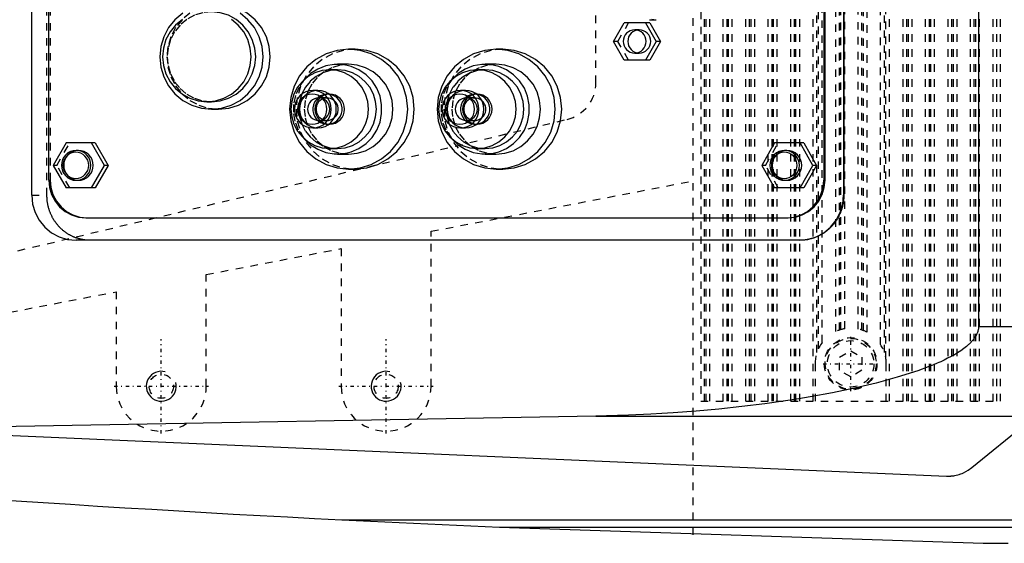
# Model space of a CAD drawing. Extents: x -706 to 186, y -120 to 120.
# Tile 7 of 14: x -469 to -338, y -79 to -9. Entities that reach past the tile are written whole.
import ezdxf

# ---------------------------------------------------------------- set-up
doc = ezdxf.new("R2010")
doc.units = 0
doc.linetypes.add('CENTER', pattern=[1.5, 0.45, -0.5, 0.05, -0.5])
doc.linetypes.add('DASHED', pattern=[2, 1, -1])
for name, color, linetype in [('AM_0', 7, 'CONTINUOUS'), ('AM_10', 7, 'CONTINUOUS'), ('AM_3', 7, 'DASHED'), ('AM_7', 7, 'CENTER')]:
    doc.layers.add(name, color=color, linetype=linetype)

msp = doc.modelspace()

# ---------------------------------------------------------------- linework, layer by layer
at = {"layer": 'AM_0', "color": 7, "linetype": 'CONTINUOUS'}
for p, q in [((-340.94, 50), (-340.94, -50)), ((-467.29, -32.5), (-467.29, 32.5)), ((-358.96, 32.5), (-358.96, -32.5)), ((-358.91, 32.5), (-358.91, -32.5)), ((-465, -30.5), (-465, 30.5)), ((-361.6, 30.5), (-361.6, -30.5)), ((-361.42, -30.5), (-361.42, 30.5)), ((-384.84, -9.05), (-383.95, -9.05)), ((-389.67, -11.95), (-388.24, -9.45)), ((-384.79, -9.45), (-388.24, -9.45)), ((-385.4, -9.45), (-383.98, -11.95)), ((-384.79, -9.45), (-383.37, -11.95)), ((-424.13, -13), (-425, -13)), ((-404.43, -13), (-405.3, -13)), ((-388.24, -14.45), (-389.67, -11.95)), ((-383.98, -11.95), (-385.4, -14.45)), ((-383.37, -11.95), (-384.79, -14.45)), ((-383.37, -11.95), (-383.98, -11.95)), ((-384.79, -14.45), (-388.24, -14.45)), ((-426.47, -15.75), (-427.52, -15.75)), ((-425, -15), (-426.47, -15)), ((-406.78, -15.75), (-407.82, -15.75)), ((-405.3, -15), (-406.78, -15)), ((-429.1, -18.5), (-429.77, -18.5)), ((-427.52, -19), (-427.62, -19)), ((-409.4, -18.5), (-410.08, -18.5)), ((-407.82, -19), (-407.92, -19)), ((-443.91, -20), (-443.3, -20)), ((-443.3, -21), (-442.35, -21)), ((-429.77, -23.5), (-429.1, -23.5)), ((-427.62, -23), (-427.52, -23)), ((-410.08, -23.5), (-409.4, -23.5)), ((-407.92, -23), (-407.82, -23)), ((-462.71, -25.5), (-464.41, -28.5)), ((-458.81, -25.5), (-462.71, -25.5)), ((-457.59, -28.5), (-459.3, -25.5)), ((-458.81, -25.5), (-457.1, -28.5)), ((-427.52, -26.25), (-426.47, -26.25)), ((-407.82, -26.25), (-406.78, -26.25)), ((-368.17, -25.5), (-369.87, -28.5)), ((-364.27, -25.5), (-368.17, -25.5)), ((-363.05, -28.5), (-364.75, -25.5)), ((-364.27, -25.5), (-362.56, -28.5)), ((-461.05, -26.5), (-461.36, -26.5)), ((-426.47, -27), (-425, -27)), ((-406.78, -27), (-405.3, -27)), ((-366.51, -26.5), (-366.82, -26.5)), ((-464.41, -28.5), (-462.71, -31.5)), ((-459.3, -31.5), (-457.59, -28.5)), ((-457.1, -28.5), (-458.81, -31.5)), ((-457.1, -28.5), (-457.59, -28.5)), ((-369.87, -28.5), (-368.17, -31.5)), ((-364.75, -31.5), (-363.05, -28.5)), ((-362.56, -28.5), (-364.27, -31.5)), ((-362.56, -28.5), (-363.05, -28.5)), ((-425, -29), (-424.13, -29)), ((-405.3, -29), (-404.43, -29)), ((-458.81, -31.5), (-462.71, -31.5)), ((-461.36, -30.5), (-461.05, -30.5)), ((-364.27, -31.5), (-368.17, -31.5)), ((-366.82, -30.5), (-366.51, -30.5)), ((-361.6, -30.5), (-361.42, -30.5)), ((-358.96, -32.5), (-358.91, -32.5)), ((-460.08, -35.5), (-366.35, -35.5)), ((-364.78, -38.5), (-461.38, -38.5)), ((-340.94, -50), (-213.33, -50)), ((-575.22, -60), (-345.22, -70)), ((-341.83, -68.87), (-331.34, -60.27)), ((-392.03, -61.98), (-489.33, -63.73)), ((-392.03, -61.98), (-333.43, -61.98)), ((-425.92, -75.83), (-404.88, -76.83)), ((-425.92, -75.83), (-184.85, -75.83)), ((-404.88, -76.83), (-188.61, -76.83)), ((-404.88, -76.83), (-340.31, -78.97)), ((-340.31, -78.97), (-337, -78.97))]:
    msp.add_line(p, q, dxfattribs=at)
for points in [[(-442.35, -21), (-441, -20.87), (-439.71, -20.47), (-438.52, -19.82), (-437.47, -18.95), (-436.62, -17.89), (-435.98, -16.68), (-435.59, -15.37), (-435.46, -14), (-435.59, -12.63), (-435.98, -11.32), (-436.62, -10.11), (-437.47, -9.05), (-438.52, -8.18), (-439.71, -7.53), (-441, -7.13), (-442.35, -7)], [(-447.13, -8.18), (-448.18, -9.05), (-449.04, -10.11), (-449.67, -11.32), (-450.07, -12.63), (-450.2, -14), (-450.07, -15.37), (-449.67, -16.68), (-449.04, -17.89), (-448.18, -18.95), (-447.13, -19.82), (-445.94, -20.47), (-444.65, -20.87), (-443.3, -21), (-441.96, -20.87), (-440.67, -20.47), (-439.47, -19.82), (-438.43, -18.95), (-437.57, -17.89), (-436.94, -16.68), (-436.54, -15.37), (-436.41, -14), (-436.54, -12.63), (-436.94, -11.32), (-437.57, -10.11), (-438.43, -9.05), (-439.47, -8.18)], [(-447.19, -9.01), (-448.09, -9.76), (-448.82, -10.67), (-449.37, -11.7), (-449.71, -12.83), (-449.82, -14), (-449.71, -15.17), (-449.37, -16.3), (-448.82, -17.33), (-448.09, -18.24), (-447.19, -18.99), (-446.17, -19.54), (-445.06, -19.88), (-443.91, -20), (-442.76, -19.88), (-441.65, -19.54), (-440.63, -18.99), (-439.73, -18.24), (-439, -17.33), (-438.45, -16.3), (-438.12, -15.17), (-438, -14), (-438.12, -12.83), (-438.45, -11.7), (-439, -10.67), (-439.73, -9.76), (-440.63, -9.01)], [(-443.3, -20), (-442.15, -19.88), (-441.04, -19.54), (-440.02, -18.99), (-439.13, -18.24), (-438.39, -17.33), (-437.85, -16.3), (-437.51, -15.17), (-437.4, -14), (-437.51, -12.83), (-437.85, -11.7), (-438.39, -10.67), (-439.13, -9.76), (-440.02, -9.01), (-441.04, -8.46), (-442.15, -8.12), (-443.3, -8)], [(-386.52, -10.43), (-386.8, -10.52), (-387.07, -10.66), (-387.3, -10.86), (-387.49, -11.09), (-387.63, -11.36), (-387.71, -11.65), (-387.74, -11.95), (-387.71, -12.25), (-387.63, -12.54), (-387.49, -12.81), (-387.3, -13.04), (-387.07, -13.24), (-386.8, -13.38), (-386.52, -13.47)], [(-424.13, -29), (-422.59, -28.85), (-421.12, -28.39), (-419.75, -27.65), (-418.56, -26.66), (-417.58, -25.44), (-416.85, -24.06), (-416.4, -22.56), (-416.25, -21), (-416.4, -19.44), (-416.85, -17.94), (-417.58, -16.56), (-418.56, -15.34), (-419.75, -14.35), (-421.12, -13.61), (-422.59, -13.15), (-424.13, -13)], [(-404.43, -29), (-402.9, -28.85), (-401.42, -28.39), (-400.06, -27.65), (-398.86, -26.66), (-397.88, -25.44), (-397.16, -24.06), (-396.71, -22.56), (-396.56, -21), (-396.71, -19.44), (-397.16, -17.94), (-397.88, -16.56), (-398.86, -15.34), (-400.06, -14.35), (-401.42, -13.61), (-402.9, -13.15), (-404.43, -13)], [(-430.92, -24.95), (-430.09, -25.75), (-429.12, -26.36), (-428.06, -26.78), (-426.93, -26.98), (-425.79, -26.96), (-424.67, -26.71), (-423.62, -26.25), (-422.68, -25.59), (-421.87, -24.77), (-421.25, -23.8), (-420.81, -22.72), (-420.59, -21.58), (-420.59, -20.42), (-420.81, -19.28), (-421.25, -18.2), (-421.87, -17.23), (-422.68, -16.41), (-423.62, -15.75), (-424.67, -15.29), (-425.79, -15.04), (-426.93, -15.02), (-428.06, -15.22), (-429.12, -15.64), (-430.09, -16.25), (-430.92, -17.05)], [(-426.47, -26.25), (-425.47, -26.15), (-424.5, -25.85), (-423.6, -25.37), (-422.82, -24.71), (-422.18, -23.92), (-421.7, -23.01), (-421.4, -22.02), (-421.3, -21), (-421.4, -19.98), (-421.7, -18.99), (-422.18, -18.08), (-422.82, -17.29), (-423.6, -16.63), (-424.5, -16.15), (-425.47, -15.85), (-426.47, -15.75)], [(-425, -27), (-423.85, -26.88), (-422.74, -26.54), (-421.72, -25.99), (-420.82, -25.24), (-420.09, -24.33), (-419.54, -23.3), (-419.2, -22.17), (-419.09, -21), (-419.2, -19.83), (-419.54, -18.7), (-420.09, -17.67), (-420.82, -16.76), (-421.72, -16.01), (-422.74, -15.46), (-423.85, -15.12), (-425, -15)], [(-411.23, -24.95), (-410.39, -25.75), (-409.43, -26.36), (-408.36, -26.78), (-407.23, -26.98), (-406.09, -26.96), (-404.97, -26.71), (-403.92, -26.25), (-402.98, -25.59), (-402.18, -24.77), (-401.55, -23.8), (-401.12, -22.72), (-400.9, -21.58), (-400.9, -20.42), (-401.12, -19.28), (-401.55, -18.2), (-402.18, -17.23), (-402.98, -16.41), (-403.92, -15.75), (-404.97, -15.29), (-406.09, -15.04), (-407.23, -15.02), (-408.36, -15.22), (-409.43, -15.64), (-410.39, -16.25), (-411.23, -17.05)], [(-406.78, -26.25), (-405.77, -26.15), (-404.8, -25.85), (-403.91, -25.37), (-403.12, -24.71), (-402.48, -23.92), (-402, -23.01), (-401.71, -22.02), (-401.61, -21), (-401.71, -19.98), (-402, -18.99), (-402.48, -18.08), (-403.12, -17.29), (-403.91, -16.63), (-404.8, -16.15), (-405.77, -15.85), (-406.78, -15.75)], [(-405.3, -27), (-404.15, -26.88), (-403.04, -26.54), (-402.02, -25.99), (-401.12, -25.24), (-400.39, -24.33), (-399.84, -23.3), (-399.51, -22.17), (-399.39, -21), (-399.51, -19.83), (-399.84, -18.7), (-400.39, -17.67), (-401.12, -16.76), (-402.02, -16.01), (-403.04, -15.46), (-404.15, -15.12), (-405.3, -15)], [(-429.1, -23.5), (-428.62, -23.45), (-428.15, -23.31), (-427.73, -23.08), (-427.36, -22.77), (-427.05, -22.39), (-426.82, -21.96), (-426.68, -21.49), (-426.64, -21), (-426.68, -20.51), (-426.82, -20.04), (-427.05, -19.61), (-427.36, -19.23), (-427.73, -18.92), (-428.15, -18.69), (-428.62, -18.55), (-429.1, -18.5)], [(-427.61, -22.99), (-427.23, -22.91), (-426.87, -22.76), (-426.56, -22.54), (-426.29, -22.26), (-426.07, -21.94), (-425.93, -21.58), (-425.85, -21.2), (-425.85, -20.8), (-425.93, -20.42), (-426.07, -20.06), (-426.29, -19.74), (-426.56, -19.46), (-426.87, -19.24), (-427.23, -19.09), (-427.61, -19.01)], [(-427.52, -23), (-427.13, -22.96), (-426.76, -22.85), (-426.42, -22.66), (-426.12, -22.41), (-425.88, -22.11), (-425.7, -21.77), (-425.59, -21.39), (-425.55, -21), (-425.59, -20.61), (-425.7, -20.23), (-425.88, -19.89), (-426.12, -19.59), (-426.42, -19.34), (-426.76, -19.15), (-427.13, -19.04), (-427.52, -19)], [(-409.4, -23.5), (-408.92, -23.45), (-408.46, -23.31), (-408.03, -23.08), (-407.66, -22.77), (-407.35, -22.39), (-407.13, -21.96), (-406.99, -21.49), (-406.94, -21), (-406.99, -20.51), (-407.13, -20.04), (-407.35, -19.61), (-407.66, -19.23), (-408.03, -18.92), (-408.46, -18.69), (-408.92, -18.55), (-409.4, -18.5)], [(-407.91, -22.99), (-407.53, -22.91), (-407.18, -22.76), (-406.86, -22.54), (-406.59, -22.26), (-406.38, -21.94), (-406.23, -21.58), (-406.16, -21.2), (-406.16, -20.8), (-406.23, -20.42), (-406.38, -20.06), (-406.59, -19.74), (-406.86, -19.46), (-407.18, -19.24), (-407.53, -19.09), (-407.91, -19.01)], [(-407.82, -23), (-407.44, -22.96), (-407.07, -22.85), (-406.73, -22.66), (-406.43, -22.41), (-406.18, -22.11), (-406, -21.77), (-405.89, -21.39), (-405.85, -21), (-405.89, -20.61), (-406, -20.23), (-406.18, -19.89), (-406.43, -19.59), (-406.73, -19.34), (-407.07, -19.15), (-407.44, -19.04), (-407.82, -19)], [(-426.91, -22.14), (-426.71, -21.94), (-426.55, -21.69), (-426.45, -21.43), (-426.39, -21.14), (-426.39, -20.86), (-426.45, -20.57), (-426.55, -20.31), (-426.71, -20.06), (-426.91, -19.86)], [(-407.21, -22.14), (-407.01, -21.94), (-406.86, -21.69), (-406.75, -21.43), (-406.7, -21.14), (-406.7, -20.86), (-406.75, -20.57), (-406.86, -20.31), (-407.01, -20.06), (-407.21, -19.86)], [(-461.05, -30.5), (-460.67, -30.46), (-460.3, -30.35), (-459.96, -30.16), (-459.66, -29.91), (-459.42, -29.61), (-459.23, -29.27), (-459.12, -28.89), (-459.08, -28.5), (-459.12, -28.11), (-459.23, -27.73), (-459.42, -27.39), (-459.66, -27.09), (-459.96, -26.84), (-460.3, -26.65), (-460.67, -26.54), (-461.05, -26.5)], [(-366.51, -30.5), (-366.13, -30.46), (-365.76, -30.35), (-365.42, -30.16), (-365.12, -29.91), (-364.88, -29.61), (-364.69, -29.27), (-364.58, -28.89), (-364.54, -28.5), (-364.58, -28.11), (-364.69, -27.73), (-364.88, -27.39), (-365.12, -27.09), (-365.42, -26.84), (-365.76, -26.65), (-366.13, -26.54), (-366.51, -26.5)], [(-465, -30.5), (-464.91, -31.48), (-464.63, -32.41), (-464.17, -33.28), (-463.56, -34.04), (-462.81, -34.66), (-461.96, -35.12), (-461.04, -35.4), (-460.08, -35.5)], [(-366.52, -35.5), (-365.56, -35.4), (-364.63, -35.12), (-363.78, -34.66), (-363.04, -34.04), (-362.43, -33.28), (-361.97, -32.41), (-361.69, -31.48), (-361.6, -30.5)], [(-366.35, -35.5), (-365.38, -35.4), (-364.46, -35.12), (-363.61, -34.66), (-362.86, -34.04), (-362.25, -33.28), (-361.8, -32.41), (-361.52, -31.48), (-361.42, -30.5)], [(-467.29, -32.5), (-467.17, -33.67), (-466.84, -34.8), (-466.29, -35.83), (-465.56, -36.74), (-464.66, -37.49), (-463.64, -38.04), (-462.53, -38.38), (-461.38, -38.5)], [(-364.87, -38.5), (-363.72, -38.38), (-362.61, -38.04), (-361.59, -37.49), (-360.69, -36.74), (-359.96, -35.83), (-359.41, -34.8), (-359.07, -33.67), (-358.96, -32.5)]]:
    msp.add_lwpolyline(points, dxfattribs=at)
for points in [[(-386.82, -10.4), (-387.12, -10.43), (-387.41, -10.52), (-387.67, -10.66), (-387.9, -10.85), (-388.09, -11.09), (-388.23, -11.36), (-388.32, -11.65), (-388.35, -11.95), (-388.32, -12.25), (-388.23, -12.54), (-388.09, -12.81), (-387.9, -13.05), (-387.67, -13.24), (-387.41, -13.38), (-387.12, -13.47), (-386.82, -13.5), (-386.53, -13.47), (-386.24, -13.38), (-385.98, -13.24), (-385.74, -13.05), (-385.55, -12.81), (-385.41, -12.54), (-385.33, -12.25), (-385.3, -11.95), (-385.33, -11.65), (-385.41, -11.36), (-385.55, -11.09), (-385.74, -10.85), (-385.98, -10.66), (-386.24, -10.52), (-386.53, -10.43)], [(-425, -29), (-423.46, -28.85), (-421.98, -28.39), (-420.62, -27.65), (-419.43, -26.66), (-418.45, -25.44), (-417.72, -24.06), (-417.27, -22.56), (-417.12, -21), (-417.27, -19.44), (-417.72, -17.94), (-418.45, -16.56), (-419.43, -15.34), (-420.62, -14.35), (-421.98, -13.61), (-423.46, -13.15), (-425, -13), (-426.54, -13.15), (-428.01, -13.61), (-429.38, -14.35), (-430.57, -15.34), (-431.55, -16.56), (-432.28, -17.94), (-432.73, -19.44), (-432.88, -21), (-432.73, -22.56), (-432.28, -24.06), (-431.55, -25.44), (-430.57, -26.66), (-429.38, -27.65), (-428.01, -28.39), (-426.54, -28.85)], [(-405.3, -29), (-403.77, -28.85), (-402.29, -28.39), (-400.93, -27.65), (-399.73, -26.66), (-398.75, -25.44), (-398.02, -24.06), (-397.58, -22.56), (-397.42, -21), (-397.58, -19.44), (-398.02, -17.94), (-398.75, -16.56), (-399.73, -15.34), (-400.93, -14.35), (-402.29, -13.61), (-403.77, -13.15), (-405.3, -13), (-406.84, -13.15), (-408.32, -13.61), (-409.68, -14.35), (-410.87, -15.34), (-411.85, -16.56), (-412.58, -17.94), (-413.03, -19.44), (-413.18, -21), (-413.03, -22.56), (-412.58, -24.06), (-411.85, -25.44), (-410.87, -26.66), (-409.68, -27.65), (-408.32, -28.39), (-406.84, -28.85)], [(-427.52, -26.25), (-426.51, -26.15), (-425.54, -25.85), (-424.64, -25.37), (-423.86, -24.71), (-423.22, -23.92), (-422.74, -23.01), (-422.45, -22.02), (-422.35, -21), (-422.45, -19.98), (-422.74, -18.99), (-423.22, -18.08), (-423.86, -17.29), (-424.64, -16.63), (-425.54, -16.15), (-426.51, -15.85), (-427.52, -15.75), (-428.53, -15.85), (-429.5, -16.15), (-430.39, -16.63), (-431.17, -17.29), (-431.82, -18.08), (-432.29, -18.99), (-432.59, -19.98), (-432.69, -21), (-432.59, -22.02), (-432.29, -23.01), (-431.82, -23.92), (-431.17, -24.71), (-430.39, -25.37), (-429.5, -25.85), (-428.53, -26.15)], [(-407.82, -26.25), (-406.81, -26.15), (-405.84, -25.85), (-404.95, -25.37), (-404.16, -24.71), (-403.52, -23.92), (-403.04, -23.01), (-402.75, -22.02), (-402.65, -21), (-402.75, -19.98), (-403.04, -18.99), (-403.52, -18.08), (-404.16, -17.29), (-404.95, -16.63), (-405.84, -16.15), (-406.81, -15.85), (-407.82, -15.75), (-408.83, -15.85), (-409.8, -16.15), (-410.69, -16.63), (-411.48, -17.29), (-412.12, -18.08), (-412.6, -18.99), (-412.89, -19.98), (-412.99, -21), (-412.89, -22.02), (-412.6, -23.01), (-412.12, -23.92), (-411.48, -24.71), (-410.69, -25.37), (-409.8, -25.85), (-408.83, -26.15)], [(-429.77, -23.5), (-429.29, -23.45), (-428.83, -23.31), (-428.41, -23.08), (-428.03, -22.77), (-427.73, -22.39), (-427.5, -21.96), (-427.36, -21.49), (-427.31, -21), (-427.36, -20.51), (-427.5, -20.04), (-427.73, -19.61), (-428.03, -19.23), (-428.41, -18.92), (-428.83, -18.69), (-429.29, -18.55), (-429.77, -18.5), (-430.25, -18.55), (-430.72, -18.69), (-431.14, -18.92), (-431.52, -19.23), (-431.82, -19.61), (-432.05, -20.04), (-432.19, -20.51), (-432.24, -21), (-432.19, -21.49), (-432.05, -21.96), (-431.82, -22.39), (-431.52, -22.77), (-431.14, -23.08), (-430.72, -23.31), (-430.25, -23.45)], [(-429.86, -19), (-430.25, -19.04), (-430.61, -19.15), (-430.96, -19.34), (-431.25, -19.59), (-431.5, -19.89), (-431.68, -20.23), (-431.79, -20.61), (-431.83, -21), (-431.79, -21.39), (-431.68, -21.77), (-431.5, -22.11), (-431.25, -22.41), (-430.96, -22.66), (-430.61, -22.85), (-430.25, -22.96), (-429.86, -23), (-429.48, -22.96), (-429.11, -22.85), (-428.77, -22.66), (-428.47, -22.41), (-428.22, -22.11), (-428.04, -21.77), (-427.93, -21.39), (-427.89, -21), (-427.93, -20.61), (-428.04, -20.23), (-428.22, -19.89), (-428.47, -19.59), (-428.77, -19.34), (-429.11, -19.15), (-429.48, -19.04)], [(-410.08, -23.5), (-409.6, -23.45), (-409.14, -23.31), (-408.71, -23.08), (-408.34, -22.77), (-408.03, -22.39), (-407.8, -21.96), (-407.66, -21.49), (-407.62, -21), (-407.66, -20.51), (-407.8, -20.04), (-408.03, -19.61), (-408.34, -19.23), (-408.71, -18.92), (-409.14, -18.69), (-409.6, -18.55), (-410.08, -18.5), (-410.56, -18.55), (-411.02, -18.69), (-411.45, -18.92), (-411.82, -19.23), (-412.13, -19.61), (-412.35, -20.04), (-412.49, -20.51), (-412.54, -21), (-412.49, -21.49), (-412.35, -21.96), (-412.13, -22.39), (-411.82, -22.77), (-411.45, -23.08), (-411.02, -23.31), (-410.56, -23.45)], [(-410.16, -19), (-410.55, -19.04), (-410.92, -19.15), (-411.26, -19.34), (-411.56, -19.59), (-411.8, -19.89), (-411.98, -20.23), (-412.1, -20.61), (-412.13, -21), (-412.1, -21.39), (-411.98, -21.77), (-411.8, -22.11), (-411.56, -22.41), (-411.26, -22.66), (-410.92, -22.85), (-410.55, -22.96), (-410.16, -23), (-409.78, -22.96), (-409.41, -22.85), (-409.07, -22.66), (-408.77, -22.41), (-408.53, -22.11), (-408.35, -21.77), (-408.23, -21.39), (-408.2, -21), (-408.23, -20.61), (-408.35, -20.23), (-408.53, -19.89), (-408.77, -19.59), (-409.07, -19.34), (-409.41, -19.15), (-409.78, -19.04)], [(-461.36, -26.5), (-461.74, -26.54), (-462.11, -26.65), (-462.45, -26.84), (-462.75, -27.09), (-463, -27.39), (-463.18, -27.73), (-463.29, -28.11), (-463.33, -28.5), (-463.29, -28.89), (-463.18, -29.27), (-463, -29.61), (-462.75, -29.91), (-462.45, -30.16), (-462.11, -30.35), (-461.74, -30.46), (-461.36, -30.5), (-460.97, -30.46), (-460.6, -30.35), (-460.26, -30.16), (-459.96, -29.91), (-459.72, -29.61), (-459.54, -29.27), (-459.43, -28.89), (-459.39, -28.5), (-459.43, -28.11), (-459.54, -27.73), (-459.72, -27.39), (-459.96, -27.09), (-460.26, -26.84), (-460.6, -26.65), (-460.97, -26.54)], [(-461.4, -30.25), (-461.06, -30.22), (-460.74, -30.12), (-460.44, -29.96), (-460.18, -29.74), (-459.97, -29.47), (-459.81, -29.17), (-459.71, -28.84), (-459.68, -28.5), (-459.71, -28.16), (-459.81, -27.83), (-459.97, -27.53), (-460.18, -27.26), (-460.44, -27.04), (-460.74, -26.88), (-461.06, -26.78), (-461.4, -26.75), (-461.74, -26.78), (-462.06, -26.88), (-462.36, -27.04), (-462.62, -27.26), (-462.83, -27.53), (-462.99, -27.83), (-463.09, -28.16), (-463.12, -28.5), (-463.09, -28.84), (-462.99, -29.17), (-462.83, -29.47), (-462.62, -29.74), (-462.36, -29.96), (-462.06, -30.12), (-461.74, -30.22)], [(-366.82, -26.5), (-367.2, -26.54), (-367.57, -26.65), (-367.91, -26.84), (-368.21, -27.09), (-368.45, -27.39), (-368.64, -27.73), (-368.75, -28.11), (-368.79, -28.5), (-368.75, -28.89), (-368.64, -29.27), (-368.45, -29.61), (-368.21, -29.91), (-367.91, -30.16), (-367.57, -30.35), (-367.2, -30.46), (-366.82, -30.5), (-366.43, -30.46), (-366.06, -30.35), (-365.72, -30.16), (-365.42, -29.91), (-365.18, -29.61), (-365, -29.27), (-364.88, -28.89), (-364.85, -28.5), (-364.88, -28.11), (-365, -27.73), (-365.18, -27.39), (-365.42, -27.09), (-365.72, -26.84), (-366.06, -26.65), (-366.43, -26.54)], [(-366.86, -30.25), (-366.52, -30.22), (-366.2, -30.12), (-365.9, -29.96), (-365.64, -29.74), (-365.43, -29.47), (-365.27, -29.17), (-365.17, -28.84), (-365.14, -28.5), (-365.17, -28.16), (-365.27, -27.83), (-365.43, -27.53), (-365.64, -27.26), (-365.9, -27.04), (-366.2, -26.88), (-366.52, -26.78), (-366.86, -26.75), (-367.2, -26.78), (-367.52, -26.88), (-367.82, -27.04), (-368.08, -27.26), (-368.29, -27.53), (-368.45, -27.83), (-368.55, -28.16), (-368.58, -28.5), (-368.55, -28.84), (-368.45, -29.17), (-368.29, -29.47), (-368.08, -29.74), (-367.82, -29.96), (-367.52, -30.12), (-367.2, -30.22)]]:
    msp.add_lwpolyline(points, close=True, dxfattribs=at)
for points in [[(-358.91, -32.5, 0), (-358.91, -32.54, 0), (-358.91, -32.63, 0), (-358.92, -32.71, 0), (-358.92, -32.75, 0), (-358.92, -32.8, 0), (-358.92, -32.88, 0), (-358.93, -32.97, 0), (-358.94, -33.05, 0), (-358.94, -33.14, 0), (-358.95, -33.22, 0), (-358.96, -33.27, 0), (-358.97, -33.31, 0), (-358.98, -33.4, 0), (-358.99, -33.48, 0), (-359.01, -33.57, 0), (-359.02, -33.65, 0), (-359.04, -33.74, 0), (-359.05, -33.78, 0), (-359.06, -33.83, 0), (-359.08, -33.91, 0), (-359.1, -34, 0), (-359.11, -34.04, 0), (-359.12, -34.08, 0), (-359.14, -34.17, 0), (-359.17, -34.25, 0), (-359.18, -34.3, 0), (-359.19, -34.34, 0), (-359.22, -34.42, 0), (-359.25, -34.51, 0), (-359.28, -34.59, 0), (-359.31, -34.67, 0), (-359.34, -34.76, 0), (-359.36, -34.8, 0), (-359.38, -34.84, 0), (-359.41, -34.92, 0), (-359.45, -35, 0), (-359.48, -35.08, 0), (-359.52, -35.16, 0), (-359.56, -35.24, 0), (-359.58, -35.28, 0), (-359.6, -35.32, 0), (-359.64, -35.4, 0), (-359.68, -35.47, 0), (-359.73, -35.55, 0), (-359.77, -35.63, 0), (-359.82, -35.7, 0), (-359.84, -35.74, 0), (-359.86, -35.78, 0), (-359.91, -35.85, 0), (-359.96, -35.92, 0), (-360.01, -35.99, 0), (-360.06, -36.06, 0), (-360.11, -36.13, 0), (-360.14, -36.17, 0), (-360.16, -36.2, 0), (-360.21, -36.27, 0), (-360.27, -36.34, 0), (-360.32, -36.4, 0), (-360.38, -36.47, 0), (-360.43, -36.53, 0), (-360.46, -36.56, 0), (-360.49, -36.59, 0), (-360.55, -36.65, 0), (-360.6, -36.71, 0), (-360.63, -36.74, 0), (-360.66, -36.77, 0), (-360.72, -36.83, 0), (-360.78, -36.89, 0), (-360.81, -36.92, 0), (-360.84, -36.95, 0), (-360.9, -37, 0), (-360.97, -37.06, 0), (-361.03, -37.12, 0), (-361.1, -37.17, 0), (-361.16, -37.22, 0), (-361.2, -37.25, 0), (-361.23, -37.28, 0), (-361.3, -37.33, 0), (-361.37, -37.38, 0), (-361.44, -37.43, 0), (-361.51, -37.48, 0), (-361.58, -37.53, 0), (-361.62, -37.55, 0), (-361.65, -37.58, 0), (-361.73, -37.62, 0), (-361.8, -37.67, 0), (-361.87, -37.71, 0), (-361.95, -37.76, 0), (-362.03, -37.8, 0), (-362.06, -37.82, 0), (-362.1, -37.84, 0), (-362.18, -37.88, 0), (-362.26, -37.92, 0), (-362.34, -37.95, 0), (-362.42, -37.99, 0), (-362.5, -38.03, 0), (-362.54, -38.04, 0), (-362.58, -38.06, 0), (-362.66, -38.09, 0), (-362.74, -38.12, 0), (-362.82, -38.16, 0), (-362.9, -38.18, 0), (-362.98, -38.21, 0), (-363.03, -38.23, 0), (-363.07, -38.24, 0), (-363.15, -38.26, 0), (-363.23, -38.29, 0), (-363.28, -38.3, 0), (-363.32, -38.31, 0), (-363.4, -38.33, 0), (-363.49, -38.35, 0), (-363.53, -38.36, 0), (-363.57, -38.37, 0), (-363.65, -38.39, 0), (-363.74, -38.4, 0), (-363.82, -38.42, 0), (-363.91, -38.43, 0), (-363.99, -38.45, 0), (-364.03, -38.45, 0), (-364.07, -38.46, 0), (-364.16, -38.47, 0), (-364.24, -38.47, 0), (-364.33, -38.48, 0), (-364.41, -38.49, 0), (-364.49, -38.49, 0), (-364.53, -38.49, 0), (-364.58, -38.5, 0), (-364.66, -38.5, 0), (-364.74, -38.5, 0), (-364.78, -38.5, 0)], [(-340.94, -50, 0), (-340.94, -50.04, 0), (-340.94, -50.12, 0), (-340.94, -50.2, 0), (-340.95, -50.24, 0), (-340.95, -50.28, 0), (-340.96, -50.36, 0), (-340.98, -50.44, 0), (-341, -50.52, 0), (-341.02, -50.6, 0), (-341.04, -50.68, 0), (-341.05, -50.72, 0), (-341.06, -50.76, 0), (-341.09, -50.83, 0), (-341.12, -50.91, 0), (-341.15, -50.99, 0), (-341.19, -51.06, 0), (-341.22, -51.14, 0), (-341.24, -51.18, 0), (-341.26, -51.21, 0), (-341.3, -51.29, 0), (-341.35, -51.36, 0), (-341.37, -51.4, 0), (-341.39, -51.43, 0), (-341.44, -51.5, 0), (-341.48, -51.57, 0), (-341.51, -51.61, 0), (-341.53, -51.64, 0), (-341.58, -51.71, 0), (-341.64, -51.78, 0), (-341.69, -51.84, 0), (-341.74, -51.91, 0), (-341.8, -51.97, 0), (-341.83, -52, 0), (-341.86, -52.03, 0), (-341.91, -52.09, 0), (-341.97, -52.15, 0), (-342.03, -52.21, 0), (-342.08, -52.27, 0), (-342.14, -52.33, 0), (-342.17, -52.36, 0), (-342.2, -52.38, 0), (-342.26, -52.44, 0), (-342.32, -52.49, 0), (-342.53, -52.67, 0), (-342.91, -52.97, 0), (-343.31, -53.26, 0), (-343.52, -53.39, 0), (-343.73, -53.53, 0), (-344.16, -53.79, 0), (-344.6, -54.03, 0), (-345.06, -54.27, 0), (-345.52, -54.5, 0), (-345.99, -54.72, 0), (-346.22, -54.82, 0), (-346.46, -54.93, 0), (-346.93, -55.13, 0), (-347.41, -55.32, 0), (-347.64, -55.41, 0), (-349.05, -55.93, 0), (-351.78, -56.8, 0), (-354.59, -57.57, 0), (-357.47, -58.25, 0), (-360.41, -58.86, 0), (-363.39, -59.41, 0), (-364.9, -59.66, 0), (-366.41, -59.9, 0), (-369.46, -60.33, 0), (-372.52, -60.71, 0), (-375.58, -61.04, 0), (-378.64, -61.32, 0), (-381.68, -61.55, 0), (-383.19, -61.65, 0), (-384.69, -61.74, 0), (-387.67, -61.87, 0), (-390.59, -61.96, 0), (-392.03, -61.98, 0)], [(-345.22, -70, 0), (-345.21, -70, 0), (-345.21, -70, 0), (-345.2, -70, 0), (-345.2, -70, 0), (-345.2, -70, 0), (-345.19, -70, 0), (-345.19, -70, 0), (-345.18, -70, 0), (-345.17, -70, 0), (-345.17, -70, 0), (-345.17, -70, 0), (-345.16, -70, 0), (-345.16, -70, 0), (-345.15, -70, 0), (-345.15, -70, 0), (-345.14, -70, 0), (-345.14, -70, 0), (-345.13, -70, 0), (-345.13, -70, 0), (-345.12, -70, 0), (-345.12, -70, 0), (-345.12, -70, 0), (-345.11, -70, 0), (-345.11, -70, 0), (-345.1, -70, 0), (-345.1, -70, 0), (-345.1, -70, 0), (-345.09, -70, 0), (-345.08, -70, 0), (-345.08, -70, 0), (-345.07, -70, 0), (-345.07, -70, 0), (-345.07, -70, 0), (-345.06, -70, 0), (-345.06, -70, 0), (-345.05, -70, 0), (-345.05, -70, 0), (-345.04, -70, 0), (-345.03, -70, 0), (-345.03, -70, 0), (-345.03, -70, 0), (-345.02, -70, 0), (-345.02, -70, 0), (-345.01, -70, 0), (-345.01, -70, 0), (-345, -70, 0), (-345, -70, 0), (-344.99, -70, 0), (-344.99, -70, 0), (-344.98, -70, 0), (-344.98, -70, 0), (-344.97, -70, 0), (-344.97, -70, 0), (-344.96, -70, 0), (-344.96, -70, 0), (-344.96, -70, 0), (-344.95, -70, 0), (-344.94, -70, 0), (-344.94, -70, 0), (-344.93, -70, 0), (-344.93, -70, 0), (-344.93, -70, 0), (-344.92, -70, 0), (-344.92, -70, 0), (-344.91, -70, 0), (-344.91, -70, 0), (-344.9, -70, 0), (-344.9, -70, 0), (-344.9, -70, 0), (-344.89, -70, 0), (-344.89, -70, 0), (-344.88, -70, 0), (-344.88, -70, 0), (-344.87, -70, 0), (-344.87, -70, 0), (-344.86, -70, 0), (-344.86, -70, 0), (-344.85, -70, 0), (-344.85, -70, 0), (-344.84, -70, 0), (-344.84, -70, 0), (-344.83, -70, 0), (-344.83, -70, 0), (-344.83, -70, 0), (-344.82, -70, 0), (-344.81, -70, 0), (-344.81, -70, 0), (-344.8, -70, 0), (-344.8, -70, 0), (-344.79, -70, 0), (-344.79, -70, 0), (-344.79, -70, 0), (-344.78, -70, 0), (-344.78, -69.99, 0), (-344.77, -69.99, 0), (-344.76, -69.99, 0), (-344.76, -69.99, 0), (-344.76, -69.99, 0), (-344.75, -69.99, 0), (-344.75, -69.99, 0), (-344.73, -69.99, 0), (-344.71, -69.99, 0), (-344.69, -69.99, 0), (-344.66, -69.99, 0), (-344.63, -69.99, 0), (-344.61, -69.98, 0), (-344.59, -69.98, 0), (-344.56, -69.98, 0), (-344.52, -69.98, 0), (-344.51, -69.98, 0), (-344.49, -69.97, 0), (-344.46, -69.97, 0), (-344.42, -69.97, 0), (-344.39, -69.96, 0), (-344.36, -69.96, 0), (-344.32, -69.95, 0), (-344.31, -69.95, 0), (-344.29, -69.95, 0), (-344.26, -69.94, 0), (-344.22, -69.94, 0), (-344.11, -69.92, 0), (-343.91, -69.88, 0), (-343.71, -69.83, 0), (-343.52, -69.77, 0), (-343.42, -69.74, 0), (-343.32, -69.71, 0), (-343.13, -69.64, 0), (-342.95, -69.56, 0), (-342.32, -69.22, 0), (-341.83, -68.87, 0)]]:
    msp.add_polyline3d(points, dxfattribs=at)
msp.add_arc((-273.05, 2920.27), 3000, 262.64687, 267.07918, dxfattribs=at)
at = {"layer": 'AM_10', "color": 7, "linetype": 'CONTINUOUS'}
for centre in [(-450, -58), (-420, -58)]:
    msp.add_arc(centre, 2, 75, 15, dxfattribs=at)
at = {"layer": 'AM_3', "color": 6, "linetype": 'DASHED'}
for p, q in [((-379, -77.86), (-379, 77.86)), ((-378, 60), (-378, -60)), ((-377.5, -60), (-377.5, 60)), ((-377.3, -60), (-377.3, 60)), ((-376.8, -60), (-376.8, 60)), ((-375, -60), (-375, 60)), ((-374.5, -60), (-374.5, 60)), ((-374.3, -60), (-374.3, 60)), ((-373.8, -60), (-373.8, 60)), ((-372, -60), (-372, 60)), ((-371.5, -60), (-371.5, 60)), ((-371.3, -60), (-371.3, 60)), ((-370.8, -60), (-370.8, 60)), ((-369, -60), (-369, 60)), ((-368.5, -60), (-368.5, 60)), ((-368.3, -60), (-368.3, 60)), ((-367.8, -60), (-367.8, 60)), ((-366, -60), (-366, 60)), ((-365.5, -60), (-365.5, 60)), ((-365.3, -60), (-365.3, 60)), ((-364.8, -60), (-364.8, 60)), ((-363, -60), (-363, 60)), ((-352.8, -60), (-352.8, 60)), ((-351, -60), (-351, 60)), ((-350.5, -60), (-350.5, 60)), ((-350.3, -60), (-350.3, 60)), ((-349.8, -60), (-349.8, 60)), ((-348, -60), (-348, 60)), ((-347.5, -60), (-347.5, 60)), ((-347.3, -60), (-347.3, 60)), ((-346.8, -60), (-346.8, 60)), ((-345, -60), (-345, 60)), ((-344.5, -60), (-344.5, 60)), ((-344.3, -60), (-344.3, 60)), ((-343.8, -60), (-343.8, 60)), ((-342, -60), (-342, 60)), ((-341.5, -60), (-341.5, 60)), ((-341.3, -60), (-341.3, 60)), ((-340.8, -60), (-340.8, 60)), ((-339, -60), (-339, 60)), ((-338.5, -60), (-338.5, 60)), ((-338, -60), (-338, 60)), ((-353.3, -54.31), (-353.3, 54.31)), ((-362.5, -53.48), (-362.5, 53.48)), ((-362.3, -52.98), (-362.3, 52.98)), ((-353.5, -53.48), (-353.5, 53.48)), ((-361.8, -52.15), (-361.8, 52.15)), ((-354, -52.44), (-354, 52.44)), ((-360, -50.69), (-360, 50.69)), ((-359.5, -50.49), (-359.5, 50.49)), ((-359.3, -50.43), (-359.3, 50.43)), ((-358.8, -50.32), (-358.8, 50.32)), ((-357, -50.36), (-357, 50.36)), ((-356.5, -50.49), (-356.5, 50.49)), ((-356.3, -50.56), (-356.3, 50.56)), ((-355.8, -50.79), (-355.8, 50.79)), ((-465.26, -32.5), (-465.26, 32.5)), ((-464.83, 30.5), (-464.83, -30.5)), ((-392, -17.5), (-392, -7)), ((-384.53, -9), (-383.95, -9.05)), ((-389.06, -11.95), (-387.64, -9.45)), ((-386.22, -10.4), (-386.82, -10.4)), ((-389.06, -11.95), (-389.67, -11.95)), ((-387.64, -14.45), (-389.06, -11.95)), ((-386.82, -13.5), (-386.22, -13.5)), ((-427.86, -19.5), (-428.99, -19.5)), ((-427.62, -19), (-427.81, -19)), ((-408.17, -19.5), (-409.3, -19.5)), ((-407.92, -19), (-408.12, -19)), ((-478.85, -42.23), (-395.84, -22.36)), ((-428.99, -22.5), (-427.86, -22.5)), ((-427.81, -23), (-427.62, -23)), ((-409.3, -22.5), (-408.17, -22.5)), ((-408.12, -23), (-407.92, -23)), ((-463.93, -28.5), (-462.22, -25.5)), ((-369.39, -28.5), (-367.68, -25.5)), ((-463.93, -28.5), (-464.41, -28.5)), ((-462.22, -31.5), (-463.93, -28.5)), ((-369.39, -28.5), (-369.87, -28.5)), ((-367.68, -31.5), (-369.39, -28.5)), ((-465, -30.5), (-464.83, -30.5)), ((-414, -37.31), (-379, -30.58)), ((-467.29, -32.5), (-465.26, -32.5)), ((-414, -58), (-414, -37.31)), ((-444, -43.08), (-426, -39.62)), ((-426, -39.62), (-426, -58)), ((-444, -58), (-444, -43.08)), ((-480, -50), (-456, -45.38)), ((-456, -45.38), (-456, -58)), ((-359.5, -54.13), (-358, -53.27)), ((-358, -53.27), (-356.5, -54.13)), ((-362.75, -55), (-362.75, -60)), ((-359.5, -55.87), (-359.5, -54.13)), ((-356.5, -54.13), (-356.5, -55.87)), ((-353.25, -60), (-353.25, -55)), ((-358, -56.73), (-359.5, -55.87)), ((-356.5, -55.87), (-358, -56.73)), ((-378, -60), (-338, -60))]:
    msp.add_line(p, q, dxfattribs=at)
for points in [[(-442.35, -7), (-443.69, -7.13), (-444.99, -7.53), (-446.18, -8.18), (-447.22, -9.05), (-448.08, -10.11), (-448.72, -11.32), (-449.11, -12.63), (-449.24, -14), (-449.11, -15.37), (-448.72, -16.68), (-448.08, -17.89), (-447.22, -18.95), (-446.18, -19.82), (-444.99, -20.47), (-443.69, -20.87), (-442.35, -21)], [(-443.3, -8), (-444.46, -8.12), (-445.57, -8.46), (-446.59, -9.01), (-447.48, -9.76), (-448.22, -10.67), (-448.76, -11.7), (-449.1, -12.83), (-449.21, -14), (-449.1, -15.17), (-448.76, -16.3), (-448.22, -17.33), (-447.48, -18.24), (-446.59, -18.99), (-445.57, -19.54), (-444.46, -19.88), (-443.3, -20)], [(-386.52, -13.47), (-386.22, -13.5), (-385.92, -13.47), (-385.64, -13.38), (-385.37, -13.24), (-385.14, -13.05), (-384.95, -12.81), (-384.81, -12.54), (-384.72, -12.25), (-384.69, -11.95), (-384.72, -11.65), (-384.81, -11.36), (-384.95, -11.09), (-385.14, -10.85), (-385.37, -10.66), (-385.64, -10.52), (-385.92, -10.43), (-386.22, -10.4), (-386.52, -10.43)], [(-424.13, -13), (-425.67, -13.15), (-427.15, -13.61), (-428.51, -14.35), (-429.7, -15.34), (-430.68, -16.56), (-431.41, -17.94), (-431.86, -19.44), (-432.01, -21), (-431.86, -22.56), (-431.41, -24.06), (-430.68, -25.44), (-429.7, -26.66), (-428.51, -27.65), (-427.15, -28.39), (-425.67, -28.85), (-424.13, -29)], [(-404.43, -13), (-405.97, -13.15), (-407.45, -13.61), (-408.81, -14.35), (-410.01, -15.34), (-410.99, -16.56), (-411.71, -17.94), (-412.16, -19.44), (-412.31, -21), (-412.16, -22.56), (-411.71, -24.06), (-410.99, -25.44), (-410.01, -26.66), (-408.81, -27.65), (-407.45, -28.39), (-405.97, -28.85), (-404.43, -29)], [(-426.47, -15.75), (-427.48, -15.85), (-428.45, -16.15), (-429.35, -16.63), (-430.13, -17.29), (-430.77, -18.08), (-431.25, -18.99), (-431.55, -19.98), (-431.65, -21), (-431.55, -22.02), (-431.25, -23.01), (-430.77, -23.92), (-430.13, -24.71), (-429.35, -25.37), (-428.45, -25.85), (-427.48, -26.15), (-426.47, -26.25)], [(-425, -15), (-426.15, -15.12), (-427.26, -15.46), (-428.28, -16.01), (-429.18, -16.76), (-429.91, -17.67), (-430.46, -18.7), (-430.79, -19.83), (-430.91, -21), (-430.79, -22.17), (-430.46, -23.3), (-429.91, -24.33), (-429.18, -25.24), (-428.28, -25.99), (-427.26, -26.54), (-426.15, -26.88), (-425, -27)], [(-406.78, -15.75), (-407.79, -15.85), (-408.76, -16.15), (-409.65, -16.63), (-410.43, -17.29), (-411.08, -18.08), (-411.56, -18.99), (-411.85, -19.98), (-411.95, -21), (-411.85, -22.02), (-411.56, -23.01), (-411.08, -23.92), (-410.43, -24.71), (-409.65, -25.37), (-408.76, -25.85), (-407.79, -26.15), (-406.78, -26.25)], [(-405.3, -15), (-406.46, -15.12), (-407.56, -15.46), (-408.59, -16.01), (-409.48, -16.76), (-410.22, -17.67), (-410.76, -18.7), (-411.1, -19.83), (-411.21, -21), (-411.1, -22.17), (-410.76, -23.3), (-410.22, -24.33), (-409.48, -25.24), (-408.59, -25.99), (-407.56, -26.54), (-406.46, -26.88), (-405.3, -27)], [(-430.92, -17.05), (-431.62, -18.05), (-432.11, -19.18), (-432.35, -20.39), (-432.35, -21.61), (-432.11, -22.82), (-431.62, -23.95), (-430.92, -24.95)], [(-411.23, -17.05), (-411.93, -18.05), (-412.41, -19.18), (-412.66, -20.39), (-412.66, -21.61), (-412.41, -22.82), (-411.93, -23.95), (-411.23, -24.95)], [(-429.1, -18.5), (-429.58, -18.55), (-430.04, -18.69), (-430.46, -18.92), (-430.84, -19.23), (-431.14, -19.61), (-431.37, -20.04), (-431.51, -20.51), (-431.56, -21), (-431.51, -21.49), (-431.37, -21.96), (-431.14, -22.39), (-430.84, -22.77), (-430.46, -23.08), (-430.04, -23.31), (-429.58, -23.45), (-429.1, -23.5)], [(-427.61, -19.01), (-427.99, -19.01), (-428.37, -19.08), (-428.73, -19.23), (-429.06, -19.45), (-429.33, -19.73), (-429.55, -20.05), (-429.7, -20.42), (-429.77, -20.8), (-429.77, -21.2), (-429.7, -21.58), (-429.55, -21.95), (-429.33, -22.27), (-429.06, -22.55), (-428.73, -22.77), (-428.37, -22.92), (-427.99, -22.99), (-427.61, -22.99)], [(-427.52, -19), (-427.9, -19.04), (-428.27, -19.15), (-428.61, -19.34), (-428.91, -19.59), (-429.15, -19.89), (-429.34, -20.23), (-429.45, -20.61), (-429.49, -21), (-429.45, -21.39), (-429.34, -21.77), (-429.15, -22.11), (-428.91, -22.41), (-428.61, -22.66), (-428.27, -22.85), (-427.9, -22.96), (-427.52, -23)], [(-426.91, -19.86), (-427.15, -19.69), (-427.42, -19.57), (-427.7, -19.51), (-427.99, -19.51), (-428.28, -19.56), (-428.55, -19.67), (-428.79, -19.83), (-429, -20.04), (-429.16, -20.29), (-429.28, -20.56), (-429.33, -20.85), (-429.33, -21.15), (-429.28, -21.44), (-429.16, -21.71), (-429, -21.96), (-428.79, -22.17), (-428.55, -22.33), (-428.28, -22.44), (-427.99, -22.49), (-427.7, -22.49), (-427.42, -22.43), (-427.15, -22.31), (-426.91, -22.14)], [(-409.4, -18.5), (-409.88, -18.55), (-410.34, -18.69), (-410.77, -18.92), (-411.14, -19.23), (-411.45, -19.61), (-411.68, -20.04), (-411.82, -20.51), (-411.86, -21), (-411.82, -21.49), (-411.68, -21.96), (-411.45, -22.39), (-411.14, -22.77), (-410.77, -23.08), (-410.34, -23.31), (-409.88, -23.45), (-409.4, -23.5)], [(-407.91, -19.01), (-408.3, -19.01), (-408.68, -19.08), (-409.04, -19.23), (-409.36, -19.45), (-409.63, -19.73), (-409.85, -20.05), (-410, -20.42), (-410.08, -20.8), (-410.08, -21.2), (-410, -21.58), (-409.85, -21.95), (-409.63, -22.27), (-409.36, -22.55), (-409.04, -22.77), (-408.68, -22.92), (-408.3, -22.99), (-407.91, -22.99)], [(-407.82, -19), (-408.2, -19.04), (-408.57, -19.15), (-408.91, -19.34), (-409.21, -19.59), (-409.46, -19.89), (-409.64, -20.23), (-409.75, -20.61), (-409.79, -21), (-409.75, -21.39), (-409.64, -21.77), (-409.46, -22.11), (-409.21, -22.41), (-408.91, -22.66), (-408.57, -22.85), (-408.2, -22.96), (-407.82, -23)], [(-407.21, -19.86), (-407.45, -19.69), (-407.72, -19.57), (-408, -19.51), (-408.3, -19.51), (-408.58, -19.56), (-408.85, -19.67), (-409.1, -19.83), (-409.3, -20.04), (-409.47, -20.29), (-409.58, -20.56), (-409.64, -20.85), (-409.64, -21.15), (-409.58, -21.44), (-409.47, -21.71), (-409.3, -21.96), (-409.1, -22.17), (-408.85, -22.33), (-408.58, -22.44), (-408.3, -22.49), (-408, -22.49), (-407.72, -22.43), (-407.45, -22.31), (-407.21, -22.14)], [(-461.05, -26.5), (-461.44, -26.54), (-461.81, -26.65), (-462.15, -26.84), (-462.45, -27.09), (-462.69, -27.39), (-462.87, -27.73), (-462.99, -28.11), (-463.02, -28.5), (-462.99, -28.89), (-462.87, -29.27), (-462.69, -29.61), (-462.45, -29.91), (-462.15, -30.16), (-461.81, -30.35), (-461.44, -30.46), (-461.05, -30.5)], [(-366.51, -26.5), (-366.9, -26.54), (-367.27, -26.65), (-367.61, -26.84), (-367.91, -27.09), (-368.15, -27.39), (-368.33, -27.73), (-368.44, -28.11), (-368.48, -28.5), (-368.44, -28.89), (-368.33, -29.27), (-368.15, -29.61), (-367.91, -29.91), (-367.61, -30.16), (-367.27, -30.35), (-366.9, -30.46), (-366.51, -30.5)], [(-464.83, -30.5), (-464.73, -31.48), (-464.45, -32.41), (-464, -33.28), (-463.38, -34.04), (-462.64, -34.66), (-461.79, -35.12), (-460.86, -35.4), (-459.9, -35.5)]]:
    msp.add_lwpolyline(points, dxfattribs=at)
for points in [[(-428.99, -22.5), (-428.7, -22.47), (-428.43, -22.39), (-428.17, -22.25), (-427.95, -22.06), (-427.76, -21.83), (-427.63, -21.57), (-427.54, -21.29), (-427.52, -21), (-427.54, -20.71), (-427.63, -20.43), (-427.76, -20.17), (-427.95, -19.94), (-428.17, -19.75), (-428.43, -19.61), (-428.7, -19.53), (-428.99, -19.5), (-429.28, -19.53), (-429.56, -19.61), (-429.81, -19.75), (-430.04, -19.94), (-430.22, -20.17), (-430.36, -20.43), (-430.44, -20.71), (-430.47, -21), (-430.44, -21.29), (-430.36, -21.57), (-430.22, -21.83), (-430.04, -22.06), (-429.81, -22.25), (-429.56, -22.39), (-429.28, -22.47)], [(-409.3, -22.5), (-409.01, -22.47), (-408.73, -22.39), (-408.48, -22.25), (-408.25, -22.06), (-408.07, -21.83), (-407.93, -21.57), (-407.85, -21.29), (-407.82, -21), (-407.85, -20.71), (-407.93, -20.43), (-408.07, -20.17), (-408.25, -19.94), (-408.48, -19.75), (-408.73, -19.61), (-409.01, -19.53), (-409.3, -19.5), (-409.58, -19.53), (-409.86, -19.61), (-410.12, -19.75), (-410.34, -19.94), (-410.52, -20.17), (-410.66, -20.43), (-410.75, -20.71), (-410.77, -21), (-410.75, -21.29), (-410.66, -21.57), (-410.52, -21.83), (-410.34, -22.06), (-410.12, -22.25), (-409.86, -22.39), (-409.58, -22.47)]]:
    msp.add_lwpolyline(points, close=True, dxfattribs=at)
msp.add_polyline3d([(-459.53, -38.5, 0), (-459.57, -38.5, 0), (-459.65, -38.5, 0), (-459.73, -38.5, 0), (-459.77, -38.49, 0), (-459.81, -38.49, 0), (-459.89, -38.49, 0), (-459.97, -38.48, 0), (-460.05, -38.47, 0), (-460.14, -38.47, 0), (-460.22, -38.46, 0), (-460.26, -38.45, 0), (-460.3, -38.45, 0), (-460.38, -38.43, 0), (-460.46, -38.42, 0), (-460.54, -38.41, 0), (-460.63, -38.39, 0), (-460.71, -38.37, 0), (-460.75, -38.36, 0), (-460.79, -38.35, 0), (-460.87, -38.33, 0), (-460.95, -38.31, 0), (-460.99, -38.3, 0), (-461.03, -38.29, 0), (-461.11, -38.27, 0), (-461.2, -38.24, 0), (-461.24, -38.23, 0), (-461.28, -38.22, 0), (-461.36, -38.19, 0), (-461.44, -38.16, 0), (-461.52, -38.13, 0), (-461.59, -38.1, 0), (-461.67, -38.07, 0), (-461.71, -38.05, 0), (-461.75, -38.03, 0), (-461.83, -38, 0), (-461.91, -37.96, 0), (-461.98, -37.92, 0), (-462.06, -37.88, 0), (-462.13, -37.85, 0), (-462.17, -37.83, 0), (-462.21, -37.8, 0), (-462.28, -37.76, 0), (-462.36, -37.72, 0), (-462.43, -37.68, 0), (-462.5, -37.63, 0), (-462.57, -37.58, 0), (-462.61, -37.56, 0), (-462.64, -37.54, 0), (-462.71, -37.49, 0), (-462.78, -37.44, 0), (-462.85, -37.39, 0), (-462.92, -37.34, 0), (-462.99, -37.29, 0), (-463.02, -37.26, 0), (-463.05, -37.23, 0), (-463.12, -37.18, 0), (-463.18, -37.13, 0), (-463.24, -37.07, 0), (-463.31, -37.02, 0), (-463.37, -36.96, 0), (-463.4, -36.93, 0), (-463.43, -36.9, 0), (-463.48, -36.84, 0), (-463.54, -36.79, 0), (-463.57, -36.76, 0), (-463.6, -36.73, 0), (-463.66, -36.67, 0), (-463.71, -36.6, 0), (-463.74, -36.57, 0), (-463.77, -36.54, 0), (-463.82, -36.48, 0), (-463.87, -36.41, 0), (-463.93, -36.35, 0), (-463.98, -36.28, 0), (-464.03, -36.22, 0), (-464.06, -36.18, 0), (-464.08, -36.15, 0), (-464.13, -36.08, 0), (-464.18, -36.01, 0), (-464.23, -35.94, 0), (-464.28, -35.86, 0), (-464.32, -35.79, 0), (-464.35, -35.75, 0), (-464.37, -35.72, 0), (-464.41, -35.64, 0), (-464.46, -35.56, 0), (-464.5, -35.49, 0), (-464.54, -35.41, 0), (-464.58, -35.33, 0), (-464.6, -35.29, 0), (-464.62, -35.25, 0), (-464.66, -35.17, 0), (-464.7, -35.09, 0), (-464.73, -35.01, 0), (-464.77, -34.93, 0), (-464.8, -34.85, 0), (-464.82, -34.81, 0), (-464.84, -34.77, 0), (-464.87, -34.69, 0), (-464.9, -34.6, 0), (-464.93, -34.52, 0), (-464.96, -34.43, 0), (-464.98, -34.35, 0), (-465, -34.31, 0), (-465.01, -34.26, 0), (-465.03, -34.18, 0), (-465.06, -34.09, 0), (-465.07, -34.05, 0), (-465.08, -34.01, 0), (-465.1, -33.92, 0), (-465.12, -33.83, 0), (-465.13, -33.79, 0), (-465.14, -33.75, 0), (-465.15, -33.66, 0), (-465.17, -33.57, 0), (-465.18, -33.49, 0), (-465.2, -33.4, 0), (-465.21, -33.31, 0), (-465.21, -33.27, 0), (-465.22, -33.23, 0), (-465.23, -33.14, 0), (-465.24, -33.06, 0), (-465.24, -32.97, 0), (-465.25, -32.88, 0), (-465.25, -32.8, 0), (-465.26, -32.75, 0), (-465.26, -32.71, 0), (-465.26, -32.63, 0), (-465.26, -32.54, 0), (-465.26, -32.5, 0)], dxfattribs=at)
for centre, radius in [((-358, -55), 3.5), ((-358, -55), 3.4), ((-358, -55), 3.1), ((-450, -58), 1.62), ((-420, -58), 1.62)]:
    msp.add_circle(centre, radius, dxfattribs=at)
for centre, radius, start, end in [((-397, -17.5), 5, 283.4558, 0), ((-358, -55), 4.75, 99.696, 114.9011), ((-358, -55), 4.75, 62.4089, 77.8468), ((-358, -55), 4.75, 143.1301, 180), ((-358, -55), 4.75, 0, 32.6369), ((-450, -58), 6, 180, 0), ((-420, -58), 6, 180, 0)]:
    msp.add_arc(centre, radius, start, end, dxfattribs=at)
at = {"layer": 'AM_7', "color": 4, "linetype": 'CENTER'}
for p, q in [((-450, -64.3), (-450, -51.7)), ((-420, -64.3), (-420, -51.7)), ((-358, -58.67), (-358, -51.33)), ((-361.68, -55), (-354.32, -55)), ((-456.3, -58), (-443.7, -58)), ((-426.3, -58), (-413.7, -58))]:
    msp.add_line(p, q, dxfattribs=at)

doc.saveas('drawing.dxf')
